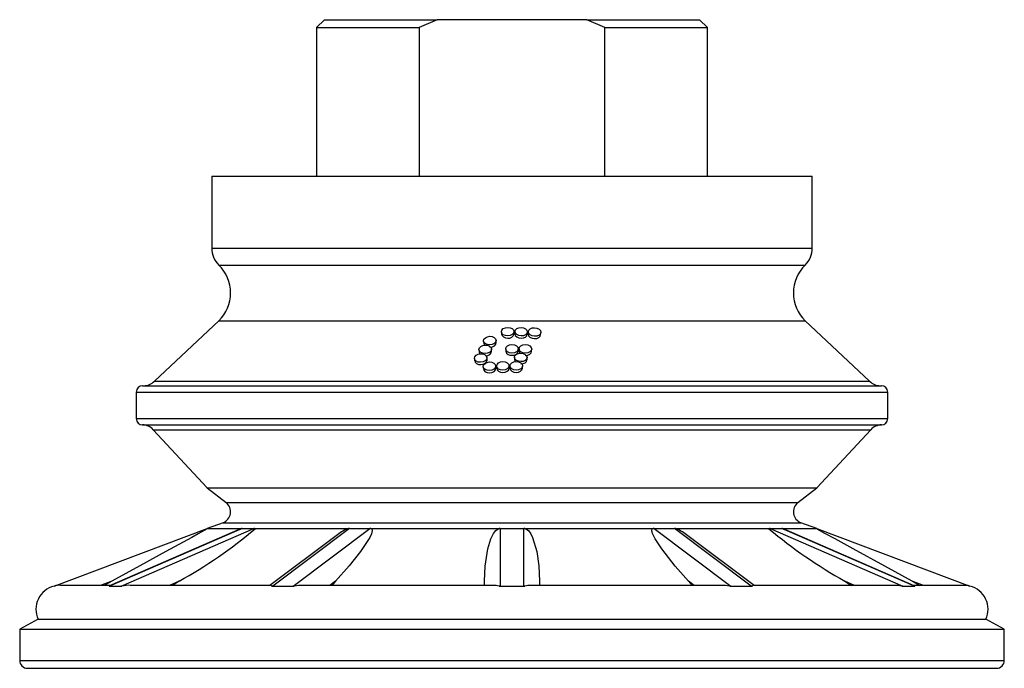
# Model space of a CAD drawing. Extents: x 54.4 to 117.4, y 136.1 to 177.5.
import ezdxf

# ---------------------------------------------------------------- set-up
doc = ezdxf.new("R2010")
doc.units = 0
doc.layers.get('0').update_dxf_attribs({"linetype": 'CONTINUOUS'})

msp = doc.modelspace()

# ---------------------------------------------------------------- linework, layer by layer
at = {"color": 7, "linetype": 'CONTINUOUS'}
for p, q in [((73.859, 177.511), (73.359, 177.011)), ((73.859, 177.511), (81.063, 177.511)), ((81.063, 177.511), (79.922, 177.011)), ((90.655, 177.511), (81.063, 177.511)), ((90.655, 177.511), (97.859, 177.511)), ((91.796, 177.011), (90.655, 177.511)), ((98.359, 177.011), (97.859, 177.511)), ((73.359, 177.011), (73.359, 167.511)), ((73.359, 177.011), (79.922, 177.011)), ((79.922, 177.011), (79.922, 167.511)), ((91.796, 177.011), (98.359, 177.011)), ((91.796, 167.511), (91.796, 177.011)), ((98.359, 167.511), (98.359, 177.011)), ((66.645, 167.511), (66.645, 162.911)), ((66.645, 167.511), (85.859, 167.511)), ((85.859, 167.511), (105.074, 167.511)), ((105.074, 162.911), (105.074, 167.511)), ((66.645, 162.911), (85.859, 162.911)), ((85.859, 162.911), (105.074, 162.911)), ((67.108, 161.831), (85.859, 161.831)), ((85.859, 161.831), (104.61, 161.831)), ((67.103, 158.263), (62.979, 154.401)), ((67.103, 158.263), (85.859, 158.263)), ((85.859, 158.263), (104.615, 158.263)), ((108.739, 154.401), (104.615, 158.263)), ((85.186, 157.562), (85.19, 157.416)), ((85.99, 157.425), (85.991, 157.571)), ((86.043, 157.575), (86.042, 157.429)), ((86.9, 157.569), (86.893, 157.423)), ((87.691, 157.368), (87.704, 157.514)), ((85.457, 156.474), (85.459, 156.328)), ((86.259, 156.328), (86.262, 156.474)), ((86.314, 156.481), (86.311, 156.335)), ((86.02, 155.934), (86.019, 155.788)), ((86.819, 155.768), (86.825, 155.914)), ((84.016, 155.333), (84.027, 155.187)), ((84.826, 155.236), (84.819, 155.382)), ((84.871, 155.367), (84.877, 155.221)), ((85.677, 155.24), (85.676, 155.386)), ((85.727, 155.385), (85.728, 155.239)), ((86.528, 155.229), (86.532, 155.375)), ((62.979, 154.401), (85.859, 154.401)), ((85.859, 154.401), (108.739, 154.401)), ((62.219, 154.113), (85.859, 154.113)), ((85.859, 154.113), (109.499, 154.113)), ((61.819, 153.713), (61.819, 152.013)), ((61.819, 153.713), (85.859, 153.713)), ((85.859, 153.713), (109.899, 153.713)), ((109.899, 152.013), (109.899, 153.713)), ((61.819, 152.013), (85.859, 152.013)), ((85.859, 152.013), (109.899, 152.013)), ((62.219, 151.613), (85.859, 151.613)), ((62.909, 151.303), (66.359, 147.583)), ((62.909, 151.303), (85.859, 151.303)), ((85.859, 151.613), (109.499, 151.613)), ((85.859, 151.303), (108.809, 151.303)), ((105.359, 147.583), (108.809, 151.303)), ((66.359, 147.583), (67.564, 146.647)), ((66.359, 147.583), (85.859, 147.583)), ((85.859, 147.583), (105.359, 147.583)), ((104.154, 146.647), (105.359, 147.583)), ((67.564, 146.647), (85.859, 146.647)), ((85.859, 146.647), (104.154, 146.647)), ((56.561, 141.309), (66.359, 144.983)), ((68.597, 144.983), (60.112, 141.309)), ((68.438, 144.936), (60.116, 141.333)), ((60.862, 141.309), (69.347, 144.983)), ((67.369, 145.353), (66.359, 144.983)), ((66.359, 144.983), (68.597, 144.983)), ((66.359, 144.983), (66.359, 144.972)), ((67.369, 145.353), (85.859, 145.353)), ((68.439, 144.934), (68.525, 144.972)), ((68.597, 144.983), (68.972, 144.983)), ((68.972, 144.983), (69.347, 144.983)), ((69.347, 144.983), (75.46, 144.983)), ((75.46, 144.983), (70.561, 141.309)), ((71.86, 141.309), (76.759, 144.983)), ((75.46, 144.983), (76.109, 144.983)), ((76.109, 144.983), (76.759, 144.983)), ((76.759, 144.983), (85.109, 144.983)), ((85.109, 144.983), (85.109, 141.309)), ((85.109, 144.983), (85.859, 144.983)), ((85.859, 145.353), (104.349, 145.353)), ((85.859, 144.983), (86.609, 144.983)), ((86.609, 141.309), (86.609, 144.983)), ((86.609, 144.983), (94.96, 144.983)), ((94.96, 144.983), (99.859, 141.309)), ((94.96, 144.983), (95.609, 144.983)), ((95.609, 144.983), (96.259, 144.983)), ((101.158, 141.309), (96.259, 144.983)), ((96.259, 144.983), (102.372, 144.983)), ((102.372, 144.983), (110.857, 141.309)), ((102.372, 144.983), (102.747, 144.983)), ((102.747, 144.983), (103.122, 144.983)), ((103.122, 144.983), (105.359, 144.983)), ((111.607, 141.309), (103.122, 144.983)), ((103.194, 144.972), (103.28, 144.933)), ((111.601, 141.333), (103.281, 144.936)), ((105.359, 144.983), (104.349, 145.353)), ((105.359, 144.972), (105.359, 144.983)), ((105.359, 144.983), (115.157, 141.309)), ((74.6, 144.52), (70.368, 141.347)), ((101.349, 141.347), (97.11, 144.527)), ((56.565, 141.307), (56.561, 141.309)), ((60.168, 141.355), (56.96, 141.355)), ((60.253, 141.625), (59.533, 141.355)), ((60.253, 141.625), (59.756, 141.355)), ((60.075, 141.307), (60.118, 141.329)), ((60.075, 141.307), (60.487, 141.309)), ((60.112, 141.309), (60.487, 141.309)), ((60.487, 141.309), (60.905, 141.307)), ((60.487, 141.309), (60.862, 141.309)), ((70.365, 141.355), (61.427, 141.355)), ((64.558, 141.625), (63.935, 141.355)), ((64.558, 141.625), (64.128, 141.355)), ((70.493, 141.307), (71.21, 141.309)), ((70.561, 141.309), (71.21, 141.309)), ((71.21, 141.309), (71.931, 141.307)), ((71.21, 141.309), (71.86, 141.309)), ((84.664, 141.355), (72.459, 141.355)), ((74.572, 141.625), (74.211, 141.355)), ((74.572, 141.625), (74.323, 141.355)), ((84.109, 141.355), (84.109, 141.625)), ((85.029, 141.307), (85.859, 141.309)), ((85.109, 141.309), (85.859, 141.309)), ((85.859, 141.309), (86.689, 141.307)), ((85.859, 141.309), (86.609, 141.309)), ((99.263, 141.355), (87.052, 141.355)), ((87.609, 141.625), (87.609, 141.355)), ((97.147, 141.625), (97.395, 141.355)), ((97.507, 141.355), (97.147, 141.625)), ((99.787, 141.307), (100.508, 141.309)), ((99.859, 141.309), (100.508, 141.309)), ((100.508, 141.309), (101.225, 141.307)), ((100.508, 141.309), (101.158, 141.309)), ((110.29, 141.355), (101.358, 141.355)), ((107.16, 141.625), (107.59, 141.355)), ((107.784, 141.355), (107.16, 141.625)), ((110.813, 141.307), (111.232, 141.309)), ((110.857, 141.309), (111.232, 141.309)), ((111.232, 141.309), (111.644, 141.307)), ((111.232, 141.309), (111.607, 141.309)), ((111.466, 141.625), (111.963, 141.355)), ((112.186, 141.355), (111.466, 141.625)), ((114.758, 141.355), (111.55, 141.355)), ((111.6, 141.329), (111.644, 141.307)), ((115.157, 141.309), (115.153, 141.307)), ((55.538, 139.184), (54.359, 138.553)), ((55.538, 139.184), (85.859, 139.184)), ((85.859, 139.184), (116.181, 139.184)), ((117.359, 138.553), (116.181, 139.184)), ((54.359, 138.553), (54.359, 136.553)), ((54.359, 138.553), (85.859, 138.553)), ((85.859, 138.553), (117.359, 138.553)), ((117.359, 136.553), (117.359, 138.553)), ((54.359, 136.553), (85.859, 136.553)), ((85.859, 136.553), (117.359, 136.553)), ((54.859, 136.053), (116.859, 136.053))]:
    msp.add_line(p, q, dxfattribs=at)
at = {"color": 7, "linetype": 'CONTINUOUS', "flags": 128}
for points in [[(85.588, 157.299), (85.434, 157.318), (85.304, 157.376), (85.216, 157.463), (85.186, 157.567), (85.216, 157.673), (85.304, 157.763), (85.434, 157.823), (85.588, 157.846), (85.742, 157.826), (85.873, 157.766), (85.96, 157.678), (85.991, 157.573), (85.96, 157.468), (85.873, 157.38), (85.742, 157.32), (85.588, 157.299)], [(86.446, 157.295), (86.291, 157.318), (86.161, 157.379), (86.073, 157.468), (86.043, 157.573), (86.073, 157.677), (86.161, 157.765), (86.291, 157.823), (86.446, 157.842), (86.6, 157.819), (86.73, 157.757), (86.818, 157.666), (86.848, 157.561), (86.818, 157.457), (86.73, 157.37), (86.6, 157.314), (86.446, 157.295)], [(86.841, 157.406), (86.845, 157.479), (86.848, 157.552)], [(87.302, 157.274), (87.148, 157.3), (87.018, 157.363), (86.93, 157.454), (86.9, 157.56), (86.931, 157.663), (87.018, 157.749), (87.148, 157.805), (87.302, 157.82), (87.456, 157.793), (87.587, 157.729), (87.674, 157.636), (87.704, 157.53), (87.674, 157.427), (87.587, 157.343), (87.456, 157.289), (87.302, 157.274)], [(84.439, 156.729), (84.285, 156.744), (84.154, 156.798), (84.067, 156.883), (84.037, 156.986), (84.067, 157.092), (84.154, 157.184), (84.285, 157.248), (84.439, 157.275), (84.593, 157.259), (84.723, 157.204), (84.81, 157.117), (84.841, 157.014), (84.81, 156.908), (84.723, 156.817), (84.593, 156.754), (84.439, 156.729)], [(84.037, 156.97), (84.043, 156.897), (84.049, 156.824)], [(84.448, 156.583), (84.601, 156.608), (84.731, 156.671), (84.817, 156.762), (84.848, 156.868), (84.845, 156.876)], [(84.848, 156.876), (84.844, 156.949), (84.841, 157.022)], [(85.192, 157.416), (85.221, 157.318), (85.307, 157.23), (85.437, 157.172), (85.59, 157.153)], [(86.042, 157.429), (86.042, 157.427), (86.072, 157.322), (86.159, 157.233), (86.288, 157.172), (86.442, 157.149)], [(86.442, 157.149), (86.595, 157.168), (86.724, 157.224), (86.811, 157.311), (86.839, 157.406)], [(86.895, 157.423), (86.893, 157.414), (86.923, 157.309), (87.009, 157.217), (87.139, 157.154), (87.292, 157.128)], [(87.292, 157.128), (87.445, 157.143), (87.575, 157.197), (87.661, 157.281), (87.687, 157.369)], [(84.146, 156.172), (83.993, 156.186), (83.862, 156.239), (83.775, 156.324), (83.744, 156.427), (83.775, 156.532), (83.862, 156.625), (83.992, 156.69), (84.146, 156.718), (84.3, 156.703), (84.43, 156.648), (84.518, 156.563), (84.548, 156.459), (84.518, 156.354), (84.431, 156.262), (84.3, 156.198), (84.146, 156.172)], [(83.745, 156.409), (83.752, 156.336), (83.759, 156.263)], [(83.763, 156.264), (83.788, 156.178), (83.815, 156.152)], [(84.053, 156.825), (84.079, 156.737), (84.106, 156.711)], [(84.157, 156.026), (84.31, 156.053), (84.44, 156.116), (84.526, 156.208), (84.557, 156.313), (84.554, 156.324)], [(84.557, 156.324), (84.552, 156.397), (84.548, 156.47)], [(85.859, 156.206), (85.705, 156.227), (85.575, 156.285), (85.487, 156.373), (85.457, 156.478), (85.487, 156.582), (85.574, 156.672), (85.705, 156.732), (85.859, 156.753), (86.013, 156.732), (86.144, 156.672), (86.231, 156.582), (86.262, 156.478), (86.231, 156.373), (86.144, 156.285), (86.013, 156.227), (85.859, 156.206)], [(86.312, 156.335), (86.311, 156.331), (86.341, 156.226), (86.37, 156.196)], [(86.716, 156.197), (86.562, 156.221), (86.431, 156.282), (86.344, 156.372), (86.313, 156.477), (86.344, 156.581), (86.431, 156.669), (86.562, 156.726), (86.716, 156.744), (86.87, 156.72), (87.001, 156.657), (87.088, 156.566), (87.118, 156.461), (87.088, 156.357), (87, 156.271), (86.87, 156.215), (86.716, 156.197)], [(86.71, 156.051), (86.864, 156.069), (86.993, 156.125), (87.08, 156.211), (87.107, 156.304)], [(87.11, 156.304), (87.114, 156.377), (87.118, 156.45)], [(83.854, 155.614), (83.7, 155.627), (83.57, 155.679), (83.483, 155.763), (83.452, 155.866), (83.483, 155.972), (83.57, 156.065), (83.7, 156.131), (83.854, 156.159), (84.008, 156.145), (84.138, 156.092), (84.225, 156.006), (84.256, 155.903), (84.225, 155.797), (84.138, 155.705), (84.008, 155.641), (83.854, 155.614)], [(83.453, 155.847), (83.461, 155.774), (83.469, 155.701)], [(83.473, 155.701), (83.498, 155.618), (83.584, 155.534), (83.713, 155.481), (83.867, 155.468)], [(83.867, 155.468), (84.02, 155.495), (84.149, 155.56), (84.236, 155.651), (84.266, 155.757), (84.262, 155.769)], [(84.417, 155.089), (84.263, 155.105), (84.133, 155.159), (84.046, 155.244), (84.015, 155.348), (84.046, 155.453), (84.133, 155.545), (84.263, 155.609), (84.417, 155.636), (84.571, 155.62), (84.701, 155.564), (84.789, 155.477), (84.819, 155.374), (84.789, 155.268), (84.702, 155.178), (84.571, 155.115), (84.417, 155.089)], [(84.266, 155.77), (84.26, 155.843), (84.255, 155.916)], [(85.273, 155.109), (85.119, 155.127), (84.989, 155.184), (84.902, 155.271), (84.871, 155.375), (84.901, 155.48), (84.989, 155.571), (85.119, 155.632), (85.273, 155.655), (85.427, 155.636), (85.558, 155.578), (85.645, 155.49), (85.676, 155.385), (85.645, 155.281), (85.558, 155.191), (85.427, 155.131), (85.273, 155.109)], [(86.13, 155.112), (85.976, 155.133), (85.845, 155.192), (85.758, 155.281), (85.727, 155.386), (85.758, 155.49), (85.845, 155.579), (85.976, 155.638), (86.13, 155.658), (86.284, 155.636), (86.414, 155.576), (86.502, 155.486), (86.532, 155.381), (86.502, 155.277), (86.414, 155.189), (86.284, 155.131), (86.13, 155.112)], [(86.02, 155.788), (86.019, 155.787), (86.05, 155.682), (86.079, 155.652)], [(86.423, 155.656), (86.269, 155.678), (86.138, 155.738), (86.051, 155.828), (86.02, 155.932), (86.051, 156.037), (86.138, 156.125), (86.269, 156.183), (86.423, 156.202), (86.577, 156.179), (86.708, 156.118), (86.795, 156.027), (86.825, 155.922), (86.795, 155.818), (86.707, 155.731), (86.577, 155.674), (86.423, 155.656)], [(86.419, 155.51), (86.572, 155.528), (86.702, 155.585), (86.789, 155.672), (86.817, 155.768)], [(84.031, 155.188), (84.057, 155.099), (84.143, 155.013), (84.273, 154.959), (84.426, 154.943)], [(84.426, 154.943), (84.579, 154.969), (84.709, 155.032), (84.795, 155.122), (84.826, 155.228), (84.823, 155.235)], [(84.879, 155.221), (84.907, 155.125), (84.994, 155.038), (85.123, 154.981), (85.277, 154.963)], [(85.277, 154.963), (85.43, 154.985), (85.56, 155.045), (85.646, 155.135), (85.677, 155.239), (85.677, 155.24)], [(85.728, 155.239), (85.759, 155.135), (85.845, 155.046), (85.975, 154.987), (86.128, 154.966), (86.281, 154.985), (86.411, 155.043), (86.498, 155.131), (86.527, 155.229)], [(66.359, 144.972), (66.164, 144.861), (65.772, 144.643), (65.363, 144.417), (63.717, 143.513), (62.052, 142.604), (60.253, 141.625)], [(76.884, 144.972), (76.918, 144.861), (76.866, 144.643), (76.756, 144.417), (76.167, 143.513), (75.435, 142.604), (74.572, 141.625)], [(84.109, 141.625), (84.149, 142.581), (84.31, 143.681), (84.498, 144.321), (84.671, 144.679), (84.82, 144.87), (84.965, 144.972)], [(86.753, 144.972), (86.906, 144.861), (87.068, 144.645), (87.181, 144.417), (87.443, 143.516), (87.568, 142.604), (87.609, 141.625)], [(97.147, 141.625), (96.303, 142.581), (95.436, 143.681), (95.015, 144.321), (94.842, 144.679), (94.8, 144.87), (94.835, 144.972)], [(111.466, 141.625), (109.709, 142.581), (107.695, 143.681), (106.529, 144.321), (105.882, 144.679), (105.54, 144.87), (105.359, 144.972)], [(70.493, 141.307), (70.428, 141.341), (70.39, 141.355), (70.387, 141.346)], [(101.333, 141.349), (101.331, 141.355), (101.294, 141.343), (101.225, 141.307)]]:
    msp.add_lwpolyline(points, dxfattribs=at)
at = {"color": 7, "linetype": 'CONTINUOUS'}
for centre, radius, start, end in [((68.145, 162.916), 1.5, 180.16612, 226.30059), ((103.574, 162.916), 1.5, 313.69941, 359.83388), ((65.355, 160.049), 2.5, 314.38837, 45.45042), ((106.364, 160.049), 2.5, 134.54958, 225.61163), ((85.642, 157.506), 0.357, 261.63471, 346.94389), ((85.804, 156.409), 0.353, 193.17794, 278.93333), ((85.914, 156.41), 0.354, 261.10693, 346.64628), ((62.277, 155.113), 1, 270.68733, 314.58735), ((109.441, 155.113), 1, 225.41265, 269.31267), ((62.219, 153.713), 0.4, 90, 180), ((109.499, 153.713), 0.4, 0, 90), ((62.219, 152.013), 0.4, 180, 270), ((109.499, 152.013), 0.4, 270, 0), ((62.185, 150.614), 1, 43.58335, 88.03023), ((109.534, 150.614), 1, 91.96977, 136.41665), ((67.104, 146.055), 0.75, 290.69654, 52.15781), ((104.614, 146.055), 0.75, 127.84219, 249.30346), ((49.768, 168.308), 30.508, 298.99919, 310.0992), ((68.597, 144.741), 0.242, 90.12384, 107.47361), ((69.346, 144.741), 0.242, 72.52639, 89.87616), ((76.55, 142.205), 3.022, 113.71612, 130.11342), ((75.46, 144.277), 0.706, 90.01075, 100.20264), ((76.759, 144.277), 0.706, 79.79736, 89.98925), ((85.109, 144.045), 0.938, 90.00252, 98.84839), ((86.609, 144.045), 0.938, 81.15161, 89.99748), ((94.96, 144.277), 0.706, 90.01075, 100.20264), ((96.259, 144.277), 0.706, 79.79736, 89.98925), ((95.06, 142.014), 3.24, 50.79777, 65.8977), ((102.372, 144.741), 0.242, 90.12384, 107.47361), ((122.381, 168.934), 31.264, 230.0355, 240.86611), ((103.121, 144.741), 0.242, 72.52639, 89.87616), ((56.935, 139.82), 1.535, 104.10351, 204.46341), ((56.886, 140.272), 1.084, 83.92449, 107.20827), ((60.11, 141), 0.309, 89.71752, 96.56116), ((60.86, 140.803), 0.506, 84.87156, 89.80026), ((61.342, 139.383), 1.973, 87.09466, 102.79902), ((70.56, 140.209), 1.1, 89.95057, 93.47302), ((71.859, 140.012), 1.297, 86.80044, 89.9581), ((72.334, 139.626), 1.729, 85.15625, 103.47771), ((84.752, 140.502), 0.851, 71.03398, 95.95872), ((85.109, 139.715), 1.594, 89.9989, 92.8852), ((86.609, 139.715), 1.594, 87.1148, 90.0011), ((86.989, 140.395), 0.96, 86.27388, 108.20079), ((99.401, 139.726), 1.627, 76.28738, 95.56397), ((99.86, 140.012), 1.297, 90.0419, 93.19956), ((101.159, 140.209), 1.1, 86.52698, 90.04943), ((110.405, 139.569), 1.785, 76.78571, 94.38939), ((110.859, 140.803), 0.506, 90.19974, 95.12844), ((111.608, 141), 0.309, 83.43884, 90.28248), ((114.847, 140.34), 1.015, 72.45512, 97.50325), ((114.783, 139.82), 1.535, 335.53659, 75.89651), ((54.859, 136.553), 0.5, 180, 270), ((116.859, 136.553), 0.5, 270, 360)]:
    msp.add_arc(centre, radius, start, end, dxfattribs=at)

doc.saveas('drawing.dxf')
